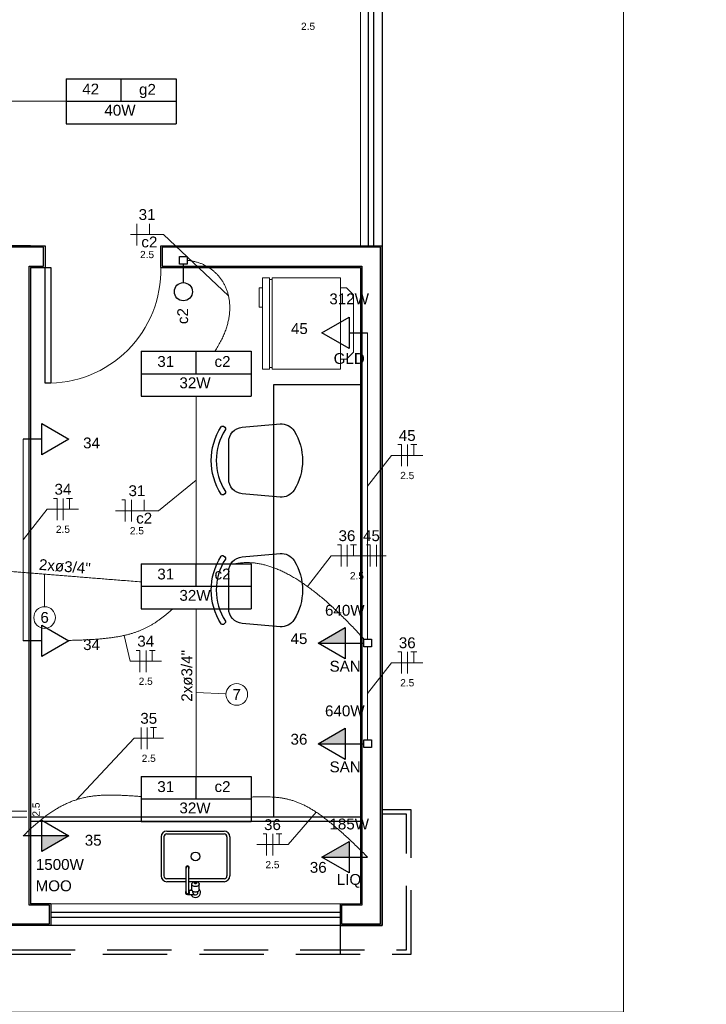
# Model space of a CAD drawing. Header units: feet. Extents: x -18 to 1038, y -110 to 48.
# Tile 53 of 199: x 8.34 to 13.08, y 6.22 to 13.03. Entities that reach past the tile are written whole.
import ezdxf

# ---------------------------------------------------------------- set-up
doc = ezdxf.new("R2010")
doc.units = ezdxf.units.FT
doc.header["$MEASUREMENT"] = 0
doc.linetypes.add('HIDDEN', pattern=[0.9525, 0.635, -0.3175])
doc.layers.get('0').update_dxf_attribs({"color": 251})
for name, color, linetype, lineweight in [('0.1', 1, 'Continuous', 9), ('02', 2, 'Continuous', 20), ('EL-Condutos', 4, 'Continuous', 5), ('EL-Fios (Fase 1)', 7, 'Continuous', 5), ('EL-Fios (Fase 2)', 7, 'Continuous', 5), ('EL-Fios (Fase 3)', 7, 'Continuous', 5), ('EL-Fios (Neutro)', 7, 'Continuous', 5), ('EL-Fios (Retorno)', 7, 'Continuous', 5), ('EL-Fios (Terra)', 7, 'Continuous', 5), ('EL-Textos conduto', 7, 'Continuous', 5), ('EL-Textos fios', 7, 'Continuous', 5), ('Textos', 7, 'Continuous', 5)]:
    doc.layers.add(name, color=color, linetype=linetype, lineweight=lineweight)
for name, color, linetype in [('1', 1, 'Continuous'), ('ar-mob', 251, 'Continuous'), ('AR-SAN', 1, 'Continuous'), ('Arq-parede-alta', 5, 'Continuous'), ('JANELA', 3, 'Continuous'), ('P-SIMBOL', 5, 'Continuous'), ('parede', 5, 'Continuous'), ('porta', 3, 'Continuous'), ('PROJEÇÃO', 6, 'HIDDEN')]:
    doc.layers.add(name, color=color, linetype=linetype)
doc.styles.add('Arial', font='arial.ttf')

msp = doc.modelspace()

# ---------------------------------------------------------------- hatches: boundary and pattern name
at = {"layer": 'P-SIMBOL', "linetype": 'Continuous'}
for points in [[(10.5883, 8.7226), (10.4008, 8.7226), (10.5883, 8.8308)], [(10.5883, 8.0267), (10.4008, 8.0267), (10.5883, 8.1349)], [(8.4908, 7.3896), (8.6783, 7.3896), (8.4908, 7.2813)], [(10.6148, 7.2426), (10.4273, 7.2426), (10.6148, 7.3508)]]:
    msp.add_hatch(color=256, dxfattribs=at).paths.add_polyline_path(points)

# ---------------------------------------------------------------- linework, layer by layer
at = {"color": 251}
for points in [[(9.7309, 10.2195, -0.421716), (9.7459, 10.2225), (9.7459, 10.2225), (9.7566, 10.2152, -0.406514), (9.7596, 10.2005), (9.7596, 10.2005, 0.29498), (9.7596, 9.7707), (9.7596, 9.7707, -0.406514), (9.7566, 9.7561), (9.7566, 9.7561), (9.7459, 9.7488, -0.421716), (9.7309, 9.7518), (9.7309, 9.7518, -0.295423), (9.7309, 10.2195), (9.7309, 10.2195)], [(10.2351, 9.7814, -0.283804), (10.1382, 9.7326), (10.1382, 9.7326), (9.8768, 9.7553, -0.389031), (9.7826, 9.8581), (9.7826, 9.8581), (9.7826, 10.1131, -0.389031), (9.8768, 10.2159), (9.8768, 10.2159), (10.1382, 10.2386, -0.283804), (10.2351, 10.1899), (10.2351, 10.1899, -0.282906), (10.2351, 9.7814), (10.2351, 9.7814)], [(10.2351, 8.885, -0.283804), (10.1382, 8.8362), (10.1382, 8.8362), (9.8768, 8.859, -0.389031), (9.7826, 8.9618), (9.7826, 8.9618), (9.7826, 9.2167, -0.389031), (9.8768, 9.3195), (9.8768, 9.3195), (10.1382, 9.3422, -0.283804), (10.2351, 9.2935), (10.2351, 9.2935, -0.282906), (10.2351, 8.885), (10.2351, 8.885)], [(9.7309, 9.3231, -0.421716), (9.7459, 9.3261), (9.7459, 9.3261), (9.7566, 9.3188, -0.406514), (9.7596, 9.3041), (9.7596, 9.3041, 0.29498), (9.7596, 8.8744), (9.7596, 8.8744, -0.406514), (9.7566, 8.8597), (9.7566, 8.8597), (9.7459, 8.8524, -0.421716), (9.7309, 8.8554), (9.7309, 8.8554, -0.295423), (9.7309, 9.3231), (9.7309, 9.3231)]]:
    msp.add_lwpolyline(points, format="xyb", dxfattribs=at)
at = {"layer": '0.1', "color": 251}
for p, q in [((10.0164, 11.248), (10.0639, 11.248)), ((10.0164, 11.1805), (10.0164, 11.248)), ((10.0639, 11.238), (10.0839, 11.238)), ((10.0639, 11.238), (10.0639, 10.628)), ((10.0839, 11.248), (10.5564, 11.248)), ((10.0839, 10.628), (10.0839, 11.238)), ((10.5564, 11.248), (10.5564, 11.1805)), ((10.0164, 11.1805), (10.0164, 11.0455)), ((10.5964, 11.1805), (10.5564, 11.1805)), ((10.5964, 11.1805), (10.6464, 11.1305)), ((10.6464, 10.7355), (10.6464, 11.1305)), ((10.0164, 10.618), (10.0164, 11.0455)), ((10.6464, 10.7355), (10.5964, 10.6855)), ((10.0839, 10.628), (10.0639, 10.628)), ((10.5564, 10.6855), (10.5964, 10.6855)), ((10.0639, 10.618), (10.0164, 10.618)), ((10.5564, 10.618), (10.0839, 10.618))]:
    msp.add_line(p, q, dxfattribs=at)
for points in [[(12.5128, 20.1458), (12.5128, 6.1706), (5.5128, 6.1706), (5.5128, 4.3706), (29.4429, 4.3706), (29.4426, -8.8294), (9.0628, -8.8294)], [(10.0639, 11.248), (10.0639, 11.238)], [(10.0839, 11.248), (10.0839, 11.238)], [(10.0164, 11.1805), (9.9939, 11.1805), (9.9939, 11.0455), (10.0164, 11.0455)], [(10.5564, 11.1805), (10.5564, 10.6855)], [(10.0639, 10.628), (10.0639, 10.618)], [(10.0839, 10.628), (10.0839, 10.618)], [(10.5564, 10.6855), (10.5564, 10.618)]]:
    msp.add_lwpolyline(points, dxfattribs=at)
msp.add_lwpolyline([(8.5128, 10.5207, 0.429311), (9.3128, 11.3207), (9.3128, 11.3207)], format="xyb", dxfattribs=at)
at = {"layer": '02', "color": 251}
for p, q in [((10.6928, 11.4707), (10.6928, 13.4707)), ((10.8428, 11.4707), (10.8428, 13.4707)), ((10.5528, 6.9206), (8.5528, 6.9206)), ((10.5528, 6.7706), (8.5528, 6.7706))]:
    msp.add_line(p, q, dxfattribs=at)
at = {"layer": '1', "color": 251}
for p, q in [((8.4128, 7.5206), (10.6928, 7.5206)), ((8.4128, 7.4906), (10.6928, 7.4906))]:
    msp.add_line(p, q, dxfattribs=at)
at = {"layer": 'ar-mob', "linetype": 'Continuous', "ltscale": 0.2}
msp.add_lwpolyline([(10.6928, 10.5084), (10.0928, 10.5084), (10.0928, 7.5206)], dxfattribs=at)
at = {"layer": 'AR-SAN', "color": 251}
for p, q in [((9.3553, 7.423), (9.7503, 7.423)), ((9.3153, 7.383), (9.3153, 7.113)), ((9.3353, 7.383), (9.3353, 7.113)), ((9.3553, 7.403), (9.7503, 7.403)), ((9.7703, 7.383), (9.7703, 7.113)), ((9.7903, 7.383), (9.7903, 7.113)), ((9.4878, 6.9989), (9.4878, 7.1689)), ((9.5078, 6.9989), (9.5078, 7.1689)), ((9.4878, 7.093), (9.3553, 7.093)), ((9.7503, 7.093), (9.5078, 7.093)), ((9.4878, 7.073), (9.3553, 7.073)), ((9.5454, 7.073), (9.5078, 7.073)), ((9.5078, 7.0139), (9.5287, 7.0139)), ((9.5278, 7.0185), (9.5278, 7.0561)), ((9.7503, 7.073), (9.5603, 7.073)), ((9.5778, 7.0185), (9.5778, 7.0561)), ((9.4978, 6.9839), (9.5414, 6.9839)), ((9.5353, 6.9989), (9.5353, 7.0059)), ((9.5703, 6.9989), (9.5703, 7.0059))]:
    msp.add_line(p, q, dxfattribs=at)
for points in [[(9.5278, 7.0561, -0.133256), (9.5296, 7.0626), (9.5296, 7.0626, -0.106756), (9.5352, 7.0686), (9.5352, 7.0686, -0.082828), (9.5429, 7.0724), (9.5429, 7.0724, -0.071352), (9.5528, 7.0738), (9.5528, 7.0738, -0.071352), (9.5627, 7.0724), (9.5627, 7.0724, -0.082828), (9.5705, 7.0686), (9.5705, 7.0686, -0.106756), (9.5761, 7.0626), (9.5761, 7.0626, -0.133256), (9.5778, 7.0561), (9.5778, 7.0561, -0.133256), (9.5761, 7.0497), (9.5761, 7.0497, -0.106756), (9.5705, 7.0436), (9.5705, 7.0436, -0.082828), (9.5627, 7.0399), (9.5627, 7.0399, -0.071352), (9.5528, 7.0385), (9.5528, 7.0385, -0.071352), (9.5429, 7.0399), (9.5429, 7.0399, -0.082828), (9.5352, 7.0436), (9.5352, 7.0436, -0.106756), (9.5296, 7.0497), (9.5296, 7.0497, -0.133256), (9.5278, 7.0561), (9.5278, 7.0561)], [(9.5778, 7.0185, -0.133256), (9.5761, 7.0121), (9.5761, 7.0121, -0.106756), (9.5705, 7.006), (9.5705, 7.006, -0.082828), (9.5627, 7.0023), (9.5627, 7.0023, -0.071352), (9.5528, 7.0009), (9.5528, 7.0009, -0.071352), (9.5429, 7.0023), (9.5429, 7.0023, -0.082828), (9.5352, 7.006), (9.5352, 7.006, -0.106756), (9.5296, 7.0121), (9.5296, 7.0121, -0.133256), (9.5278, 7.0185), (9.5278, 7.0185)], [(9.5603, 7.0636, 0.133256), (9.5598, 7.0617), (9.5598, 7.0617, 0.106756), (9.5581, 7.0599), (9.5581, 7.0599, 0.082828), (9.5558, 7.0588), (9.5558, 7.0588, 0.071352), (9.5528, 7.0583), (9.5528, 7.0583, 0.071352), (9.5499, 7.0588), (9.5499, 7.0588, 0.082828), (9.5475, 7.0599), (9.5475, 7.0599, 0.106756), (9.5459, 7.0617), (9.5459, 7.0617, 0.133256), (9.5453, 7.0636), (9.5453, 7.0636, 0.133256), (9.5459, 7.0656), (9.5459, 7.0656, 0.106756), (9.5475, 7.0674), (9.5475, 7.0674, 0.082828), (9.5499, 7.0685), (9.5499, 7.0685, 0.071352), (9.5528, 7.0689), (9.5528, 7.0689, 0.071352), (9.5558, 7.0685), (9.5558, 7.0685, 0.082828), (9.5581, 7.0674), (9.5581, 7.0674, 0.106756), (9.5598, 7.0656), (9.5598, 7.0656, 0.133256), (9.5603, 7.0636), (9.5603, 7.0636)]]:
    msp.add_lwpolyline(points, format="xyb", dxfattribs=at)
msp.add_circle((9.5528, 7.248), 0.03, dxfattribs=at)
for centre, radius, start, end in [((9.3553, 7.383), 0.04, 90, 180), ((9.7503, 7.383), 0.04, 0, 90), ((9.3553, 7.383), 0.02, 90, 180), ((9.7503, 7.383), 0.02, 0, 90), ((9.4978, 7.1689), 0.0125, 323.1301, 216.8699), ((9.4978, 7.1689), 0.01, 0.00012, 179.99988), ((9.3553, 7.113), 0.04, 180, 270), ((9.3553, 7.113), 0.02, 180, 270), ((9.7503, 7.113), 0.04, 270, 0), ((9.7503, 7.113), 0.02, 270, 0), ((9.5528, 6.9989), 0.035, 135.58469, 154.62307), ((9.5528, 6.9989), 0.035, 205.37693, 44.41531), ((9.4978, 6.9989), 0.015, 131.81031, 48.18969), ((9.4978, 6.9989), 0.01, 179.99979, 0.00021), ((9.5528, 6.9989), 0.0175, 180, 238.99728), ((9.5414, 6.9739), 0.01, 65.38002, 90), ((9.5528, 6.9989), 0.0175, 245.38002, 0)]:
    msp.add_arc(centre, radius, start, end, dxfattribs=at)
at = {"layer": 'Arq-parede-alta', "color": 3, "ltscale": 0.03}
for p, q in [((9.3128, 11.3207), (9.3128, 11.4707)), ((8.4128, 11.3207), (8.4128, 6.9206)), ((9.3128, 11.3207), (9.3928, 11.3207)), ((9.3128, 11.3207), (10.6928, 11.3207)), ((10.6928, 11.3207), (10.6928, 6.9206)), ((8.5528, 6.9206), (8.4128, 6.9206)), ((10.5528, 6.9206), (10.6928, 6.9206)), ((8.5528, 6.7706), (8.2128, 6.7706)), ((10.5528, 6.7706), (10.8428, 6.7706))]:
    msp.add_line(p, q, dxfattribs=at)
at = {"layer": 'Arq-parede-alta', "color": 251, "ltscale": 0.03}
for points in [[(8.4128, 11.4707), (8.5128, 11.4707), (8.5128, 11.3207)], [(9.3128, 11.4707), (10.8428, 11.4707)], [(10.8428, 6.7706), (10.8428, 11.4707)]]:
    msp.add_lwpolyline(points, dxfattribs=at)
at = {"layer": 'Defpoints', "color": 251}
msp.add_lwpolyline([(-2.6872, 18.1708), (10.8428, 18.1708), (10.8428, 6.7706), (4.9128, 6.7706), (4.9128, 3.7706), (28.8428, 3.7706), (28.8426, -7.6295), (-2.6872, -7.6295), (-2.6872, 3.7706), (2.6128, 3.7706), (2.6128, 6.7706), (-2.6872, 6.7706)], close=True, dxfattribs=at)
at = {"layer": 'EL-Condutos', "linetype": 'Continuous'}
for points in [[(6.1078, 12.4707), (6.2218, 12.4707), (6.3299, 12.4707), (6.4324, 12.4707), (6.5297, 12.4707), (6.6224, 12.4707), (6.7107, 12.4707), (6.7953, 12.4707), (6.8764, 12.4707), (6.9544, 12.4707), (7.03, 12.4707), (7.1033, 12.4707), (7.175, 12.4707), (7.2454, 12.4707), (7.3149, 12.4707), (7.384, 12.4707), (7.453, 12.4707), (7.5225, 12.4707), (7.5928, 12.4707), (7.6644, 12.4707), (7.7377, 12.4707), (7.8132, 12.4707), (7.8912, 12.4707), (7.9721, 12.4707), (8.0565, 12.4707), (8.1447, 12.4707), (8.2372, 12.4707), (8.3343, 12.4707), (8.4366, 12.4707), (8.5444, 12.4707), (8.6582, 12.4707)], [(9.6874, 10.7419), (9.7083, 10.7752), (9.7266, 10.8081), (9.7425, 10.8405), (9.756, 10.8723), (9.7671, 10.9035), (9.7759, 10.9342), (9.7825, 10.9641), (9.7871, 10.9934), (9.7895, 11.0219), (9.79, 11.0496), (9.7886, 11.0765), (9.7853, 11.1024), (9.7803, 11.1275), (9.7736, 11.1516), (9.7652, 11.1746), (9.7554, 11.1966), (9.744, 11.2175), (9.7312, 11.2373), (9.7172, 11.2559), (9.7018, 11.2732), (9.6853, 11.2893), (9.6677, 11.3041), (9.649, 11.3175), (9.6294, 11.3295), (9.6088, 11.3401), (9.5875, 11.3491), (9.5654, 11.3567), (9.5426, 11.3627), (9.5192, 11.367), (9.4953, 11.3697)], [(10.7428, 8.7492), (10.7428, 8.8505), (10.7428, 8.9453), (10.7428, 9.0342), (10.7428, 9.1175), (10.7428, 9.1957), (10.7428, 9.2694), (10.7428, 9.339), (10.7428, 9.4048), (10.7428, 9.4675), (10.7428, 9.5275), (10.7428, 9.5851), (10.7428, 9.641), (10.7428, 9.6956), (10.7428, 9.7492), (10.7428, 9.8025), (10.7428, 9.8558), (10.7428, 9.9097), (10.7428, 9.9645), (10.7428, 10.0208), (10.7428, 10.079), (10.7428, 10.1396), (10.7428, 10.2031), (10.7428, 10.2698), (10.7428, 10.3403), (10.7428, 10.4151), (10.7428, 10.4946), (10.7428, 10.5793), (10.7428, 10.6696), (10.7428, 10.766), (10.7428, 10.869)], [(9.5578, 9.2703), (9.5578, 9.3225), (9.5578, 9.3719), (9.5578, 9.4188), (9.5578, 9.4632), (9.5578, 9.5054), (9.5578, 9.5456), (9.5578, 9.584), (9.5578, 9.6209), (9.5578, 9.6563), (9.5578, 9.6905), (9.5578, 9.7238), (9.5578, 9.7562), (9.5578, 9.788), (9.5578, 9.8194), (9.5578, 9.8507), (9.5578, 9.8819), (9.5578, 9.9133), (9.5578, 9.9452), (9.5578, 9.9776), (9.5578, 10.0108), (9.5578, 10.045), (9.5578, 10.0805), (9.5578, 10.1173), (9.5578, 10.1557), (9.5578, 10.1959), (9.5578, 10.2382), (9.5578, 10.2826), (9.5578, 10.3294), (9.5578, 10.3788), (9.5578, 10.431)], [(8.3628, 10.134), (8.3628, 10.0665), (8.3628, 10.0034), (8.3628, 9.9443), (8.3628, 9.8889), (8.3628, 9.8369), (8.3628, 9.788), (8.3628, 9.7419), (8.3628, 9.6983), (8.3628, 9.6569), (8.3628, 9.6173), (8.3628, 9.5793), (8.3628, 9.5425), (8.3628, 9.5066), (8.3628, 9.4714), (8.3628, 9.4365), (8.3628, 9.4015), (8.3628, 9.3663), (8.3628, 9.3304), (8.3628, 9.2936), (8.3628, 9.2556), (8.3628, 9.216), (8.3628, 9.1746), (8.3628, 9.131), (8.3628, 9.0849), (8.3628, 9.036), (8.3628, 8.984), (8.3628, 8.9287), (8.3628, 8.8695), (8.3628, 8.8064), (8.3628, 8.7389)], [(9.8263, 9.2715), (9.8512, 9.2757), (9.8763, 9.2784), (9.9017, 9.2796), (9.9275, 9.2793), (9.9535, 9.2776), (9.9798, 9.2743), (10.0064, 9.2695), (10.0333, 9.2633), (10.0606, 9.2555), (10.0881, 9.2463), (10.116, 9.2355), (10.1443, 9.2233), (10.1729, 9.2096), (10.2018, 9.1944), (10.2311, 9.1777), (10.2608, 9.1595), (10.2909, 9.1398), (10.3213, 9.1186), (10.3522, 9.096), (10.3834, 9.0718), (10.415, 9.0462), (10.4471, 9.0191), (10.4796, 8.9905), (10.5125, 8.9604), (10.5458, 8.9289), (10.5796, 8.8959), (10.6138, 8.8613), (10.6485, 8.8253), (10.6836, 8.7879), (10.7192, 8.7489)], [(7.8416, 9.2529), (7.8982, 9.2484), (7.9523, 9.244), (8.004, 9.2399), (8.0537, 9.2359), (8.1014, 9.2321), (8.1473, 9.2284), (8.1917, 9.2249), (8.2346, 9.2215), (8.2763, 9.2181), (8.3169, 9.2149), (8.3567, 9.2117), (8.3957, 9.2086), (8.4342, 9.2055), (8.4724, 9.2025), (8.5103, 9.1994), (8.5483, 9.1964), (8.5865, 9.1933), (8.625, 9.1903), (8.664, 9.1871), (8.7037, 9.184), (8.7444, 9.1807), (8.7861, 9.1774), (8.829, 9.1739), (8.8733, 9.1704), (8.9193, 9.1667), (8.967, 9.1629), (9.0166, 9.1589), (9.0684, 9.1548), (9.1225, 9.1505), (9.179, 9.146)], [(8.6733, 8.7413), (8.7127, 8.7423), (8.7503, 8.7435), (8.7863, 8.745), (8.8206, 8.7467), (8.8535, 8.7488), (8.8849, 8.7511), (8.9149, 8.7538), (8.9436, 8.7569), (8.9711, 8.7603), (8.9975, 8.7641), (9.0227, 8.7684), (9.047, 8.7731), (9.0703, 8.7783), (9.0928, 8.784), (9.1145, 8.7902), (9.1355, 8.797), (9.1558, 8.8043), (9.1756, 8.8122), (9.195, 8.8206), (9.2139, 8.8298), (9.2324, 8.8395), (9.2507, 8.85), (9.2689, 8.8611), (9.2869, 8.873), (9.3048, 8.8855), (9.3228, 8.8989), (9.341, 8.913), (9.3592, 8.928), (9.3778, 8.9437), (9.3967, 8.9603)], [(9.5578, 7.8003), (9.5578, 7.8525), (9.5578, 7.9019), (9.5578, 7.9487), (9.5578, 7.9932), (9.5578, 8.0354), (9.5578, 8.0756), (9.5578, 8.114), (9.5578, 8.1509), (9.5578, 8.1863), (9.5578, 8.2205), (9.5578, 8.2537), (9.5578, 8.2862), (9.5578, 8.318), (9.5578, 8.3494), (9.5578, 8.3807), (9.5578, 8.4119), (9.5578, 8.4433), (9.5578, 8.4751), (9.5578, 8.5076), (9.5578, 8.5408), (9.5578, 8.575), (9.5578, 8.6105), (9.5578, 8.6473), (9.5578, 8.6857), (9.5578, 8.7259), (9.5578, 8.7682), (9.5578, 8.8126), (9.5578, 8.8594), (9.5578, 8.9088), (9.5578, 8.961)], [(10.7428, 8.6966), (10.7428, 8.6662), (10.7428, 8.6376), (10.7428, 8.6108), (10.7428, 8.5855), (10.7428, 8.5617), (10.7428, 8.5393), (10.7428, 8.518), (10.7428, 8.4977), (10.7428, 8.4784), (10.7428, 8.4599), (10.7428, 8.4421), (10.7428, 8.4247), (10.7428, 8.4078), (10.7428, 8.3912), (10.7428, 8.3746), (10.7428, 8.3581), (10.7428, 8.3414), (10.7428, 8.3245), (10.7428, 8.3072), (10.7428, 8.2893), (10.7428, 8.2708), (10.7428, 8.2515), (10.7428, 8.2313), (10.7428, 8.21), (10.7428, 8.1875), (10.7428, 8.1637), (10.7428, 8.1385), (10.7428, 8.1116), (10.7428, 8.0831), (10.7428, 8.0527)], [(8.3628, 7.3896), (8.3929, 7.4191), (8.4222, 7.4465), (8.4509, 7.472), (8.4788, 7.4955), (8.5062, 7.5173), (8.533, 7.5372), (8.5594, 7.5555), (8.5853, 7.5722), (8.6109, 7.5873), (8.6363, 7.6009), (8.6614, 7.613), (8.6863, 7.6238), (8.7112, 7.6333), (8.736, 7.6416), (8.7609, 7.6487), (8.7858, 7.6548), (8.8109, 7.6598), (8.8362, 7.6638), (8.8618, 7.667), (8.8877, 7.6693), (8.914, 7.6709), (8.9408, 7.6717), (8.968, 7.672), (8.9959, 7.6717), (9.0244, 7.6709), (9.0537, 7.6697), (9.0836, 7.6681), (9.1145, 7.6662), (9.1462, 7.6642), (9.1788, 7.6619)], [(9.9367, 7.6581), (9.9653, 7.6591), (9.9928, 7.6598), (10.0194, 7.66), (10.0451, 7.6598), (10.0701, 7.659), (10.0943, 7.6576), (10.1181, 7.6554), (10.1413, 7.6525), (10.1642, 7.6488), (10.1868, 7.6441), (10.2093, 7.6384), (10.2317, 7.6316), (10.2542, 7.6237), (10.2768, 7.6146), (10.2997, 7.6042), (10.3229, 7.5924), (10.3466, 7.5791), (10.3709, 7.5644), (10.3958, 7.5481), (10.4215, 7.5301), (10.448, 7.5103), (10.4755, 7.4888), (10.5041, 7.4654), (10.5339, 7.44), (10.5649, 7.4126), (10.5974, 7.3831), (10.6312, 7.3514), (10.6667, 7.3175), (10.7039, 7.2812), (10.7428, 7.2426)]]:
    msp.add_spline(points, degree=3, dxfattribs=at)
at = {"layer": 'EL-Fios (Fase 1)'}
for p, q in [((9.1468, 11.4734), (9.1468, 11.6234)), ((11.0193, 9.9454), (11.0193, 10.0954)), ((8.6393, 9.5736), (8.6393, 9.7236)), ((9.1107, 9.5635), (9.1107, 9.7135)), ((10.8035, 9.2523), (10.8035, 9.4023)), ((9.2115, 8.5225), (9.2115, 8.6725)), ((9.177, 7.9894), (9.177, 8.1394)), ((8.3878, 7.5188), (8.2378, 7.5188))]:
    msp.add_line(p, q, dxfattribs=at)
at = {"layer": 'EL-Fios (Fase 2)'}
msp.add_line((8.3878, 7.5617), (8.2378, 7.5617), dxfattribs=at)
at = {"layer": 'EL-Fios (Fase 3)'}
for p, q in [((10.6026, 9.2523), (10.6026, 9.4023)), ((11.0193, 8.5118), (11.0193, 8.6618)), ((9.2198, 7.9894), (9.2198, 8.1394)), ((10.0876, 7.2539), (10.0876, 7.4039))]:
    msp.add_line(p, q, dxfattribs=at)
at = {"layer": 'EL-Fios (Neutro)'}
for p, q in [((10.9514, 10.0954), (10.9764, 10.0954)), ((10.9764, 9.9454), (10.9764, 10.0954)), ((8.5714, 9.7236), (8.5964, 9.7236)), ((8.5964, 9.5736), (8.5964, 9.7236)), ((9.0428, 9.7135), (9.0678, 9.7135)), ((9.0678, 9.5635), (9.0678, 9.7135)), ((10.5348, 9.4023), (10.5598, 9.4023)), ((10.5598, 9.2523), (10.5598, 9.4023)), ((10.7357, 9.4023), (10.7607, 9.4023)), ((10.7607, 9.2523), (10.7607, 9.4023)), ((9.1436, 8.6725), (9.1686, 8.6725)), ((9.1686, 8.5225), (9.1686, 8.6725)), ((10.9514, 8.6618), (10.9764, 8.6618)), ((10.9764, 8.5118), (10.9764, 8.6618)), ((10.0198, 7.4039), (10.0448, 7.4039)), ((10.0448, 7.2539), (10.0448, 7.4039))]:
    msp.add_line(p, q, dxfattribs=at)
at = {"layer": 'EL-Fios (Retorno)'}
for p, q in [((9.2343, 11.5484), (9.2343, 11.6234)), ((9.1982, 9.6385), (9.1982, 9.7135))]:
    msp.add_line(p, q, dxfattribs=at)
at = {"layer": 'EL-Fios (Terra)'}
for points in [[(11.0621, 10.0204), (11.0621, 10.0954), (11.0421, 10.0954), (11.0821, 10.0954)], [(8.6821, 9.6486), (8.6821, 9.7236), (8.6621, 9.7236), (8.7021, 9.7236)], [(10.6455, 9.3273), (10.6455, 9.4023), (10.6255, 9.4023), (10.6655, 9.4023)], [(9.2543, 8.5975), (9.2543, 8.6725), (9.2343, 8.6725), (9.2743, 8.6725)], [(11.0621, 8.5868), (11.0621, 8.6618), (11.0421, 8.6618), (11.0821, 8.6618)], [(9.2627, 8.0644), (9.2627, 8.1394), (9.2427, 8.1394), (9.2827, 8.1394)], [(10.1305, 7.3289), (10.1305, 7.4039), (10.1105, 7.4039), (10.1505, 7.4039)]]:
    msp.add_lwpolyline(points, dxfattribs=at)
at = {"layer": 'EL-Textos fios'}
for p, q in [((9.1039, 11.5484), (9.3325, 11.5484)), ((9.7811, 11.1241), (9.3325, 11.5484)), ((10.7428, 9.8083), (10.9085, 10.0204)), ((10.9085, 10.0204), (11.125, 10.0204)), ((9.5578, 9.8507), (9.2964, 9.6385)), ((8.3628, 9.4365), (8.5285, 9.6486)), ((8.5285, 9.6486), (8.745, 9.6486)), ((9, 9.6385), (9.2964, 9.6385)), ((10.3262, 9.1151), (10.4919, 9.3273)), ((10.4919, 9.3273), (10.8707, 9.3273)), ((8.5103, 9.1994), (8.5103, 8.9744)), ((9.0604, 8.776), (9.1008, 8.5975)), ((9.1008, 8.5975), (9.3172, 8.5975)), ((10.7428, 8.3746), (10.9085, 8.5868)), ((10.9085, 8.5868), (11.125, 8.5868)), ((9.5578, 8.3807), (9.7631, 8.3713)), ((8.7313, 7.6401), (9.1287, 8.0644)), ((9.1287, 8.0644), (9.3309, 8.0644)), ((10.388, 7.5533), (10.1934, 7.3289)), ((9.9769, 7.3289), (10.1934, 7.3289))]:
    msp.add_line(p, q, dxfattribs=at)
for centre in [(8.5103, 8.8994), (9.8381, 8.3679)]:
    msp.add_circle(centre, 0.075, dxfattribs=at)
at = {"layer": 'JANELA', "color": 251}
for points in [[(8.5028, 11.4607), (8.4128, 11.4607), (5.8228, 11.4607), (5.8228, 11.3307), (5.9128, 11.3307), (8.2728, 11.3307), (8.2728, 10.2107), (8.1728, 10.2107), (8.1728, 10.0807), (8.2728, 10.0807), (8.2728, 6.9106), (8.2228, 6.9106), (8.2228, 6.7806), (8.5428, 6.7806), (8.5428, 6.9106), (8.4028, 6.9106), (8.4028, 11.3307), (8.5028, 11.3307)], [(10.8328, 11.4607), (9.3228, 11.4607), (9.3228, 11.3307), (10.7028, 11.3307), (10.7028, 6.9106), (10.5628, 6.9106), (10.5628, 6.7806), (10.8328, 6.7806)]]:
    msp.add_lwpolyline(points, close=True, dxfattribs=at)
at = {"layer": 'P-SIMBOL'}
for p, q in [((8.6598, 12.6263), (8.6598, 12.315)), ((8.6598, 12.6263), (9.4183, 12.6263)), ((9.0391, 12.4707), (9.0391, 12.6263)), ((9.4183, 12.6263), (9.4183, 12.315)), ((8.6598, 12.4707), (9.4183, 12.4707)), ((8.6598, 12.315), (9.4183, 12.315)), ((9.4427, 11.3972), (9.4958, 11.3972)), ((9.4427, 11.3442), (9.4427, 11.3972)), ((9.4958, 11.3972), (9.4958, 11.3442)), ((9.4958, 11.3442), (9.4427, 11.3442)), ((9.4693, 11.2157), (9.4693, 11.3442)), ((10.4273, 10.869), (10.6148, 10.9773)), ((10.6148, 10.9773), (10.6148, 10.7608)), ((10.6148, 10.7608), (10.4273, 10.869)), ((10.6148, 10.869), (10.7428, 10.869)), ((9.1786, 10.7413), (9.1786, 10.43)), ((9.1786, 10.7413), (9.9371, 10.7413)), ((9.5578, 10.5857), (9.5578, 10.7413)), ((9.9371, 10.7413), (9.9371, 10.43)), ((9.1786, 10.5857), (9.9371, 10.5857)), ((9.1786, 10.43), (9.9371, 10.43)), ((8.4908, 10.2422), (8.6783, 10.134)), ((8.4908, 10.0257), (8.4908, 10.2422)), ((8.4908, 10.134), (8.3628, 10.134)), ((8.6783, 10.134), (8.4908, 10.0257)), ((9.1786, 9.2713), (9.1786, 8.96)), ((9.1786, 9.2713), (9.9371, 9.2713)), ((9.5578, 9.1157), (9.5578, 9.2713)), ((9.9371, 9.2713), (9.9371, 8.96)), ((9.1786, 9.1157), (9.9371, 9.1157)), ((9.1786, 8.96), (9.9371, 8.96)), ((8.4908, 8.8472), (8.6783, 8.7389)), ((8.4908, 8.6307), (8.4908, 8.8472)), ((10.4008, 8.7226), (10.5883, 8.8308)), ((10.5883, 8.8308), (10.5883, 8.6143)), ((8.4908, 8.7389), (8.3628, 8.7389)), ((8.6783, 8.7389), (8.4908, 8.6307)), ((10.4008, 8.7226), (10.5883, 8.7226)), ((10.5883, 8.6143), (10.4008, 8.7226)), ((10.5883, 8.7226), (10.7163, 8.7226)), ((10.7163, 8.6961), (10.7163, 8.7491)), ((10.7163, 8.7491), (10.7694, 8.7491)), ((10.7694, 8.7491), (10.7694, 8.6961)), ((10.7694, 8.6961), (10.7163, 8.6961)), ((10.4008, 8.0267), (10.5883, 8.1349)), ((10.5883, 8.1349), (10.5883, 7.9184)), ((10.7163, 8.0002), (10.7163, 8.0532)), ((10.7163, 8.0532), (10.7694, 8.0532)), ((10.7694, 8.0532), (10.7694, 8.0002)), ((10.4008, 8.0267), (10.5883, 8.0267)), ((10.5883, 7.9184), (10.4008, 8.0267)), ((10.5883, 8.0267), (10.7163, 8.0267)), ((10.7694, 8.0002), (10.7163, 8.0002)), ((9.1786, 7.8013), (9.1786, 7.49)), ((9.1786, 7.8013), (9.9371, 7.8013)), ((9.5578, 7.6457), (9.5578, 7.8013)), ((9.9371, 7.8013), (9.9371, 7.49)), ((9.1786, 7.6457), (9.9371, 7.6457)), ((8.4908, 7.4978), (8.6783, 7.3896)), ((8.4908, 7.2813), (8.4908, 7.4978)), ((9.1786, 7.49), (9.9371, 7.49)), ((8.4908, 7.3896), (8.3628, 7.3896)), ((8.6783, 7.3896), (8.4908, 7.3896)), ((8.6783, 7.3896), (8.4908, 7.2813)), ((10.4273, 7.2426), (10.6148, 7.3508)), ((10.6148, 7.3508), (10.6148, 7.1343)), ((10.4273, 7.2426), (10.6148, 7.2426)), ((10.6148, 7.1343), (10.4273, 7.2426)), ((10.6148, 7.2426), (10.7428, 7.2426))]:
    msp.add_line(p, q, dxfattribs=at)
msp.add_circle((9.4693, 11.1532), 0.0625, dxfattribs=at)
at = {"layer": 'parede', "color": 251}
for p, q in [((8.4128, 11.4707), (5.8128, 11.4707)), ((8.4128, 11.3207), (8.5128, 11.3207)), ((8.5528, 6.9206), (8.5528, 6.7706)), ((10.5528, 6.9206), (10.5528, 6.7706))]:
    msp.add_line(p, q, dxfattribs=at)
at = {"layer": 'porta', "color": 251}
for p, q in [((10.7478, 13.4707), (10.7478, 11.4707)), ((10.7828, 13.4707), (10.7828, 11.4707)), ((10.5528, 6.8606), (8.5528, 6.8606)), ((10.5528, 6.8256), (8.5528, 6.8256))]:
    msp.add_line(p, q, dxfattribs=at)
msp.add_lwpolyline([(8.5128, 10.5207), (8.5128, 11.3207), (8.5528, 11.3207), (8.5528, 10.5207)], close=True, dxfattribs=at)
at = {"layer": 'PROJEÇÃO', "color": 251, "ltscale": 0.7}
msp.add_line((10.5528, 6.7706), (10.5528, 6.5705), dxfattribs=at)
for points in [[(4.9128, 6.7705), (4.9128, 6.5705), (11.0428, 6.5705), (11.0428, 7.5705), (10.8428, 7.5705)], [(4.9428, 6.7705), (4.9428, 6.6005), (11.0128, 6.6005), (11.0128, 7.5405), (10.8428, 7.5405)]]:
    msp.add_lwpolyline(points, dxfattribs=at)

# ---------------------------------------------------------------- texts
at = {"layer": 'EL-Textos conduto', "char_height": 0.075, "width": 0.715015, "attachment_point": 8, "line_spacing_factor": 0.6, "style": 'Arial'}
for insert, rotation in [((8.6463, 9.2139), 355.4278), ((9.5326, 8.4962), 90.00021)]:
    msp.add_mtext('2xø3/4"', dxfattribs=dict(at, insert=insert, rotation=rotation))
at = {"layer": 'EL-Textos fios', "attachment_point": 8, "line_spacing_factor": 0.6, "style": 'Arial'}
for s, insert, char_height, width in [('2.5', (10.3311, 12.9626), 0.05, 0.194131), ('31', (9.2182, 11.6481), 0.075, 0.233003), ('c2', (9.2343, 11.4584), 0.075, 0.221341), ('2.5', (9.2182, 11.3844), 0.05, 0.194131), ('45', (11.0168, 10.1202), 0.075, 0.233003), ('2.5', (11.0168, 9.8564), 0.05, 0.194131), ('34', (8.6368, 9.7483), 0.075, 0.233003), ('31', (9.1482, 9.7383), 0.075, 0.233003), ('c2', (9.1982, 9.5485), 0.075, 0.221341), ('2.5', (8.6368, 9.4846), 0.05, 0.194131), ('2.5', (9.1482, 9.4745), 0.05, 0.194131), ('36', (10.6001, 9.427), 0.075, 0.233003), ('45', (10.7696, 9.427), 0.075, 0.233003), ('2.5', (10.6692, 9.1633), 0.05, 0.194131), ('6', (8.5103, 8.8619), 0.075, 0.116502), ('34', (9.209, 8.6973), 0.075, 0.233003), ('36', (11.0168, 8.6865), 0.075, 0.233003), ('2.5', (9.209, 8.4335), 0.05, 0.194131), ('2.5', (11.0168, 8.4228), 0.05, 0.194131), ('7', (9.8381, 8.3304), 0.075, 0.116502), ('35', (9.2298, 8.1641), 0.075, 0.233003), ('2.5', (9.2298, 7.9004), 0.05, 0.194131), ('36', (10.0851, 7.4287), 0.075, 0.233003), ('2.5', (10.0851, 7.1649), 0.05, 0.194131)]:
    msp.add_mtext(s, dxfattribs=dict(at, insert=insert, char_height=char_height, width=width))
at = {"layer": 'EL-Textos fios', "insert": (8.4768, 7.5717), "char_height": 0.05, "width": 0.194131, "attachment_point": 8, "rotation": 90.00021, "line_spacing_factor": 0.6, "style": 'Arial'}
msp.add_mtext('2.5', dxfattribs=at)
at = {"layer": 'Textos', "char_height": 0.075, "attachment_point": 8, "line_spacing_factor": 0.6, "style": 'Arial'}
for s, insert, width in [('42', (8.8286, 12.5169), 0.233003), ('g2', (9.2211, 12.4922), 0.233003), ('40W', (9.031, 12.3694), 0.430793), ('312W', (10.6152, 11.0648), 0.547294), ('45', (10.2712, 10.8594), 0.233003), ('31', (9.3473, 10.6319), 0.233003), ('c2', (9.7398, 10.6319), 0.221341), ('GLD', (10.6157, 10.6525), 0.430907), ('32W', (9.5497, 10.4844), 0.430793), ('34', (8.8345, 10.0686), 0.233003), ('31', (9.3473, 9.1619), 0.233003), ('c2', (9.7398, 9.1619), 0.221341), ('32W', (9.5497, 9.0144), 0.430793), ('640W', (10.5853, 8.9112), 0.547294), ('45', (10.2683, 8.7153), 0.233003), ('34', (8.8345, 8.6736), 0.233003), ('SAN', (10.5876, 8.5243), 0.431021), ('640W', (10.5853, 8.2154), 0.547294), ('36', (10.2683, 8.0194), 0.233003), ('SAN', (10.5876, 7.8284), 0.431021), ('31', (9.3473, 7.6919), 0.233003), ('c2', (9.7398, 7.6919), 0.221341), ('32W', (9.5497, 7.5444), 0.430793), ('185W', (10.6158, 7.4332), 0.547294), ('35', (8.8459, 7.3209), 0.233003), ('1500W', (8.6155, 7.1535), 0.663796), ('36', (10.4016, 7.1334), 0.233003), ('MOO', (8.5729, 7.0058), 0.500648), ('LIQ', (10.6141, 7.0303), 0.337729)]:
    msp.add_mtext(s, dxfattribs=dict(at, insert=insert, width=width))
at = {"layer": 'Textos', "insert": (9.503, 11.0397), "char_height": 0.075, "width": 0.221341, "attachment_point": 9, "rotation": 90.00021, "line_spacing_factor": 0.6, "style": 'Arial'}
msp.add_mtext('c2', dxfattribs=at)

doc.saveas('drawing.dxf')
